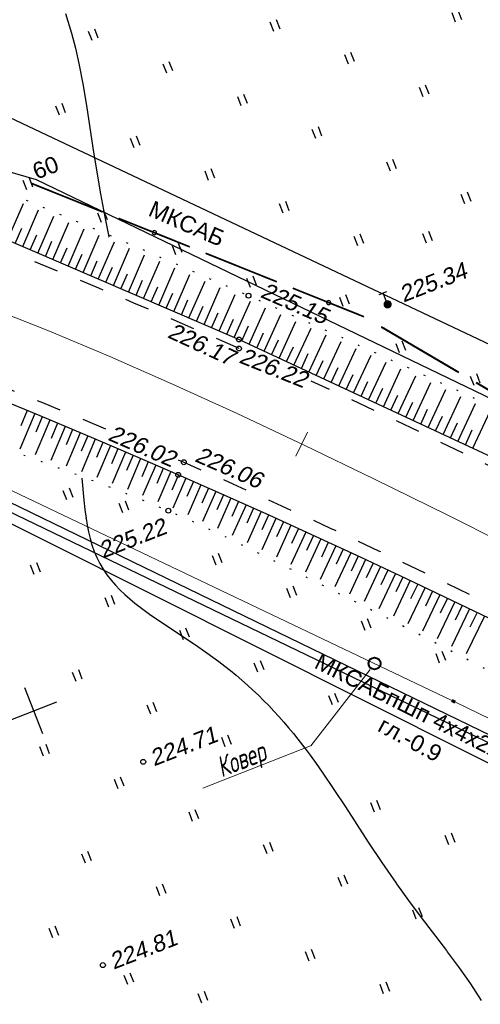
# Model space of a CAD drawing. Header units: millimetres. Extents: x -10 to 1169, y 1 to 1686.
# Tile 152 of 224: x 143 to 171, y 1221 to 1280. Entities that reach past the tile are written whole.
import ezdxf
from ezdxf.enums import TextEntityAlignment as Align
from ezdxf.lldxf.tags import DXFTag

# ---------------------------------------------------------------- set-up
doc = ezdxf.new("R2010")
doc.units = ezdxf.units.MM
for name, pattern in [('ADOT1', [1, 0, -1]), ('AHIDDEN2', [3, 1.5, -1.5]), ('CONTI', [0]), ('PHANTOM2', [1.25, 0.625, -0.125, 0.125, -0.125, 0.125, -0.125])]:
    doc.linetypes.add(name, pattern=pattern)
for name, color, linetype in [('CONTURS', 7, 'Continuous'), ('COORDS', 7, 'Continuous'), ('GPR_PICK', 7, 'Continuous'), ('IZOLINES', 32, 'Continuous'), ('PDIGIT', 170, 'Continuous'), ('PICKETS', 7, 'Continuous'), ('ОБЪЕКТЫ_АВТОДОРОГ', 7, 'Continuous'), ('УЧАСТКИ', 7, 'Continuous')]:
    doc.layers.add(name, color=color, linetype=linetype)
doc.layers.add('СВЯЗЬ', color=170, linetype='Связь', lineweight=30)
doc.styles.add('GPR', font='isocpeui.ttf', dxfattribs={"width": 0.8})
doc.styles.get("Standard").update_dxf_attribs({"font": 'arial.ttf'})
tags = doc.linetypes.add('газ', pattern='A,42.7,-5.08,["Г",Standard,S=2.54,R=0,X=-2.54,Y=-1.27],-3.81', length=51.59).pattern_tags.tags
tags[6] = DXFTag(74, 10)
doc.linetypes.add('Связь', pattern='A,12.5,[130,ltypeshp.shx,S=1,R=-30,X=0,Y=0.9],1,[130,ltypeshp.shx,S=1,R=-30,X=0,Y=0.9],1,[130,ltypeshp.shx,S=1,R=-30,X=0,Y=0.9],4.5', length=19)

# ---------------------------------------------------------------- blocks, each defined once
blk = doc.blocks.new('401')
at = {"layer": 'CONTURS'}
for p, q in [((0, 0), (0, 1.2)), ((0.8, 0), (0.8, 1.2))]:
    blk.add_line(p, q, dxfattribs=at)
blk = doc.blocks.new('119_2')
at = {"layer": 'CONTURS'}
for p, q in [((-0.5, 1.5), (0.5, 1.5)), ((0, 0), (0, 1.5))]:
    blk.add_line(p, q, dxfattribs=at)
at = {"layer": 'CONTURS', "const_width": 0.5}
blk.add_lwpolyline([(-0.25, 0, 1), (0.25, 0, 1)], format="xyb", close=True, dxfattribs=at)
blk = doc.blocks.new('133')
at = {"layer": 'CONTURS', "color": 7, "linetype": 'Continuous', "const_width": 0.2}
for points in [[(-11, 0), (-2, 0)], [(0, 0), (9, 0)]]:
    blk.add_lwpolyline(points, dxfattribs=at)
at = {"layer": 'CONTURS', "color": 7, "linetype": 'Continuous', "const_width": 0.5}
blk.add_lwpolyline([(-6.791, -0.003, 1), (-6.291, -0.003, 1)], format="xyb", close=True, dxfattribs=at)
blk = doc.blocks.new('пкк')
at = {"layer": 'ОБЪЕКТЫ_АВТОДОРОГ', "lineweight": 15, "ltscale": 200}
blk.add_line((-0.011, -0.822), (-0.008, 0.805), dxfattribs=at)

msp = doc.modelspace()

# ---------------------------------------------------------------- linework, layer by layer
at = {"linetype": 'Continuous', "lineweight": 40}
msp.add_circle((164.4545, 1241.30736), 0.36213, dxfattribs=at)
at = {"layer": 'CONTURS', "lineweight": -2}
for p, q in [((142.14373, 1267.06823), (143.10216, 1269.29765)), ((143.06244, 1266.6733), (144.02551, 1268.91343)), ((143.98116, 1266.27838), (144.94783, 1268.52678)), ((142.60309, 1266.87077), (142.99804, 1267.78947)), ((144.89987, 1265.88345), (145.87018, 1268.14012)), ((145.81858, 1265.48853), (146.7911, 1267.75004)), ((143.5218, 1266.47584), (143.91677, 1267.39454)), ((146.7373, 1265.0936), (147.71201, 1267.35981)), ((144.44051, 1266.08092), (144.83551, 1266.9996)), ((145.35923, 1265.68599), (145.75425, 1266.60466)), ((147.65601, 1264.69868), (148.63207, 1266.96738)), ((148.57472, 1264.30375), (149.55165, 1266.57353)), ((146.27794, 1265.29107), (146.67302, 1266.20971)), ((149.49344, 1263.90883), (150.47101, 1266.17869)), ((147.19665, 1264.89614), (147.59181, 1265.81475)), ((148.11537, 1264.50122), (148.51064, 1265.41978)), ((150.41215, 1263.5139), (151.3895, 1265.78111)), ((151.33086, 1263.11898), (152.30838, 1265.38338)), ((149.03408, 1264.10629), (149.42953, 1265.02478)), ((149.95279, 1263.71137), (150.3485, 1264.62974)), ((152.24957, 1262.72405), (153.22645, 1264.98215)), ((150.8715, 1263.31644), (151.26761, 1264.23465)), ((153.16829, 1262.32913), (154.14525, 1264.58024)), ((154.087, 1261.9342), (155.06447, 1264.17574)), ((151.79022, 1262.92151), (152.18691, 1263.83947)), ((152.70893, 1262.52659), (153.10651, 1263.44416)), ((155.00571, 1261.53928), (155.98497, 1263.76886)), ((153.62764, 1262.13166), (154.02656, 1263.04865)), ((155.92443, 1261.14435), (156.90807, 1263.35998)), ((156.83499, 1260.73098), (157.83454, 1262.94688)), ((154.54636, 1261.73674), (154.94728, 1262.65285)), ((155.46507, 1261.34181), (155.86902, 1262.2566)), ((157.74165, 1260.30911), (158.75666, 1262.53572)), ((156.37971, 1260.93766), (156.78819, 1261.85043)), ((158.64831, 1259.88725), (159.67589, 1262.12585)), ((159.55497, 1259.46538), (160.59193, 1261.71412)), ((157.28832, 1260.52005), (157.70131, 1261.43078)), ((160.46162, 1259.04352), (161.50657, 1261.30271)), ((158.19498, 1260.09818), (158.61097, 1261.00755)), ((159.10164, 1259.67632), (159.5196, 1260.58478)), ((161.36828, 1258.62165), (162.42036, 1260.8917)), ((162.27494, 1258.19979), (163.33256, 1260.47877)), ((160.0083, 1259.25445), (160.42757, 1260.16231)), ((163.1816, 1257.77792), (164.24361, 1260.06435)), ((160.91495, 1258.83259), (161.3351, 1259.74004)), ((161.82161, 1258.41072), (162.24234, 1259.31791)), ((164.08826, 1257.35606), (165.15441, 1259.65005)), ((164.99492, 1256.9342), (166.06458, 1259.23485)), ((162.72827, 1257.98886), (163.14938, 1258.89587)), ((165.90158, 1256.51233), (166.97292, 1258.81599)), ((163.63493, 1257.56699), (164.05629, 1258.47388)), ((164.54159, 1257.14513), (164.96312, 1258.05194)), ((166.80824, 1256.09047), (167.88118, 1258.39716)), ((165.44825, 1256.72326), (165.86989, 1257.63002)), ((167.71489, 1255.6686), (168.78939, 1257.97835)), ((168.62155, 1255.24674), (169.69537, 1257.55484)), ((166.35491, 1256.3014), (166.77663, 1257.20812)), ((169.52821, 1254.82487), (170.60095, 1257.13049)), ((143.7872, 1256.50876), (142.88838, 1254.34617)), ((143.32523, 1256.70002), (142.9422, 1255.77629)), ((144.24841, 1256.31568), (143.86374, 1255.39263)), ((167.26157, 1255.87953), (167.68334, 1256.78624)), ((168.16822, 1255.45767), (168.59003, 1256.36435)), ((170.43487, 1254.40301), (171.50651, 1256.70615)), ((144.70963, 1256.1226), (143.82348, 1254.0021)), ((145.63191, 1255.73608), (144.75927, 1253.65862)), ((145.17077, 1255.92934), (144.78435, 1255.00701)), ((169.07488, 1255.0358), (169.49672, 1255.94248)), ((146.55325, 1255.34732), (145.69453, 1253.31461)), ((146.09258, 1255.5417), (145.70438, 1254.62012)), ((147.01355, 1255.15206), (146.62354, 1254.23125)), ((169.98154, 1254.61394), (170.4034, 1255.5206)), ((147.47385, 1254.95681), (146.62937, 1252.96819)), ((147.93397, 1254.76113), (147.54218, 1253.84107)), ((148.39409, 1254.56545), (147.56235, 1252.6177)), ((148.85354, 1254.36821), (148.46002, 1253.44889)), ((149.31299, 1254.17096), (148.49376, 1252.26174)), ((149.77243, 1253.97371), (149.3773, 1253.05508)), ((150.23188, 1253.77646), (149.42242, 1251.89919)), ((150.69059, 1253.5775), (150.29369, 1252.65964)), ((151.1493, 1253.37854), (150.34719, 1251.52893)), ((151.60789, 1253.1793), (151.2091, 1252.26226)), ((152.06648, 1252.98006), (151.26816, 1251.14936)), ((152.52452, 1252.77955), (152.12376, 1251.86337)), ((152.98255, 1252.57904), (152.18413, 1250.7594)), ((153.44005, 1252.37731), (153.03734, 1251.46198)), ((153.89754, 1252.17558), (153.09567, 1250.35784)), ((154.35504, 1251.97384), (153.95051, 1251.05932)), ((154.81254, 1251.77211), (154.00194, 1249.94449)), ((155.26945, 1251.56904), (154.86294, 1250.6554)), ((155.72635, 1251.36598), (154.90395, 1249.52331)), ((156.18256, 1251.16134), (155.77409, 1250.24857)), ((156.63877, 1250.95671), (155.80328, 1249.09461)), ((157.09498, 1250.75208), (156.68472, 1249.84011)), ((157.55118, 1250.54744), (156.6997, 1248.65953)), ((158.00688, 1250.34169), (157.59473, 1249.43058)), ((158.46259, 1250.13593), (157.59242, 1248.218)), ((159.37251, 1249.72116), (158.48397, 1247.77244)), ((158.91755, 1249.92855), (158.50352, 1249.01828)), ((160.28244, 1249.30639), (159.37428, 1247.32428)), ((159.82748, 1249.51378), (159.41177, 1248.60428)), ((160.73698, 1249.09808), (160.31948, 1248.18941)), ((161.19152, 1248.88977), (160.26313, 1246.87467)), ((162.09906, 1248.4698), (161.15215, 1246.42398)), ((161.64529, 1248.67979), (161.22604, 1247.77191)), ((163.0066, 1248.04983), (162.04156, 1245.97424)), ((162.55283, 1248.25982), (162.132, 1247.35268)), ((163.91344, 1247.62837), (162.93125, 1245.52677)), ((163.46002, 1247.8391), (163.03751, 1246.93274)), ((164.36607, 1247.41593), (163.94191, 1246.51034)), ((164.81869, 1247.20349), (163.82185, 1245.07975)), ((165.72394, 1246.77861), (164.71192, 1244.63167)), ((165.27132, 1246.99105), (164.84567, 1246.08616)), ((166.62865, 1246.35257), (165.60005, 1244.18102)), ((166.17629, 1246.56559), (165.74906, 1245.66145)), ((167.08018, 1246.13782), (166.65139, 1245.23442)), ((167.53172, 1245.92308), (166.48706, 1243.72658)), ((168.43479, 1245.49358), (167.37277, 1243.26941)), ((167.98325, 1245.70833), (167.55305, 1244.8056)), ((169.33745, 1245.06323), (168.25699, 1242.81064)), ((168.88612, 1245.27841), (168.45443, 1244.37638)), ((170.23845, 1244.62941), (169.14073, 1242.34945)), ((169.78795, 1244.84632), (169.3548, 1243.945)), ((170.68895, 1244.4125), (170.2545, 1243.51181)), ((171.13945, 1244.1956), (170.02408, 1241.88747))]:
    msp.add_line(p, q, dxfattribs=at)
at = {"layer": 'CONTURS', "color": 1, "linetype": 'газ', "lineweight": 15}
for p, q in [((138.37624, 1253.73822), (169.15118, 1239.06512)), ((169.38979, 1238.94893), (291.62496, 1179.4322))]:
    msp.add_line(p, q, dxfattribs=at)
at = {"layer": 'CONTURS', "linetype": 'CONTI', "lineweight": 15}
msp.add_line((164.18091, 1240.93528), (160.57696, 1236.29412), dxfattribs=at)
at = {"layer": 'CONTURS', "color": 1, "lineweight": 60}
msp.add_line((169.15118, 1239.06512), (169.36491, 1238.96105), dxfattribs=at)
at = {"layer": 'CONTURS', "color": 0, "linetype": 'CONTI', "lineweight": 15}
msp.add_line((160.55263, 1236.29095), (154.0054, 1233.73177), dxfattribs=at)
at = {"layer": 'CONTURS', "linetype": 'ADOT1', "flags": 128}
for points in [[(135.12476, 1272.81778), (137.30808, 1271.94172), (139.48768, 1271.05742), (141.66359, 1270.16485), (143.83578, 1269.26404), (146.00426, 1268.35497), (148.16904, 1267.43766), (150.33012, 1266.51209), (152.48748, 1265.57827), (154.64114, 1264.6362), (156.79109, 1263.68587), (159.85851, 1262.31813), (162.92257, 1260.93991), (165.98147, 1259.54848), (169.0334, 1258.14112), (172.07657, 1256.71511), (175.10917, 1255.26772), (178.12941, 1253.79622), (181.13547, 1252.29789), (184.12557, 1250.77001), (187.0979, 1249.20985), (189.10383, 1248.12276), (191.096, 1247.00961), (193.07764, 1245.87644), (195.05193, 1244.72928), (197.0221, 1243.57417), (198.99134, 1242.41715), (200.96287, 1241.26424), (202.93988, 1240.12149), (204.92559, 1238.99493), (206.9232, 1237.8906), (209.17167, 1236.67328), (211.42569, 1235.46619), (213.68526, 1234.26932), (215.95037, 1233.08266), (218.22104, 1231.90623), (220.49725, 1230.74002), (222.779, 1229.58403), (225.06631, 1228.43825), (227.35916, 1227.3027), (229.65756, 1226.17738)], [(129.70365, 1258.93556), (130.85669, 1258.5194), (132.00914, 1258.10169), (133.16101, 1257.68241), (134.3123, 1257.26158), (135.463, 1256.83919), (136.61311, 1256.41524), (137.76265, 1255.98973), (138.91159, 1255.56266), (140.05995, 1255.13404), (141.20773, 1254.70385), (142.28232, 1254.30334), (143.35868, 1253.90659), (144.43584, 1253.51142), (145.51281, 1253.11561), (146.58861, 1252.71697), (147.66228, 1252.3133), (148.73282, 1251.90241), (149.79926, 1251.48209), (150.86063, 1251.05013), (151.91594, 1250.60436), (153.08794, 1250.08807), (154.25264, 1249.55476), (155.41116, 1249.00706), (156.5646, 1248.44762), (157.71406, 1247.87907), (158.86064, 1247.30406), (160.00545, 1246.72521), (161.14959, 1246.14517), (162.29416, 1245.56658), (163.44027, 1244.99207), (165.09501, 1244.159), (166.74391, 1243.31421), (168.38853, 1242.46087), (170.03047, 1241.60214), (171.67128, 1240.7412), (173.31256, 1239.88122), (174.95588, 1239.02536), (176.60281, 1238.1768), (178.25493, 1237.3387), (179.91382, 1236.51424), (181.02073, 1235.97421), (182.13016, 1235.43929), (183.24161, 1234.90845), (184.35459, 1234.38071), (185.46861, 1233.85505), (186.58317, 1233.33049), (187.69778, 1232.80601), (188.81195, 1232.28063), (189.92519, 1231.75333), (191.037, 1231.22311), (192.08985, 1230.71861), (193.14245, 1230.21358), (194.1948, 1229.70803), (195.2469, 1229.20197), (196.29876, 1228.69539), (197.35036, 1228.18828), (198.40172, 1227.68066), (199.45283, 1227.17252), (200.50369, 1226.66385), (201.5543, 1226.15467)]]:
    msp.add_lwpolyline(points, dxfattribs=at)
at = {"layer": 'CONTURS', "linetype": 'Continuous'}
msp.add_lwpolyline([(134.79402, 1270.22763), (156.21536, 1261.01929), (186.12677, 1247.10163), (205.83793, 1236.12107), (229.20257, 1224.26769)], dxfattribs=at)
at = {"layer": 'CONTURS', "linetype": 'AHIDDEN2', "flags": 128}
for points in [[(156.21943, 1260.47245), (156.2133, 1260.4752), (154.08885, 1261.40854), (151.95939, 1262.33071), (149.82492, 1263.24171), (147.68542, 1264.14154), (145.54091, 1265.03019), (143.39138, 1265.90767), (141.23684, 1266.77397), (139.07728, 1267.6291), (136.9127, 1268.47306), (134.74311, 1269.30584)], [(135.57415, 1260.64296), (135.59016, 1260.63681), (137.76538, 1259.78929), (139.93585, 1258.93097), (142.10156, 1258.06183), (144.26252, 1257.18189), (146.41872, 1256.29113), (148.17731, 1255.5542)], [(185.90658, 1245.98314), (185.61811, 1246.13405), (182.71097, 1247.63442), (179.79869, 1249.1267), (176.88042, 1250.6084), (173.95531, 1252.07704), (171.0225, 1253.53014), (168.08115, 1254.96519), (165.13041, 1256.37971), (162.16942, 1257.77121), (160.59244, 1258.496)], [(152.52062, 1253.69978), (152.8588, 1253.55402), (155.83576, 1252.2452), (158.80146, 1250.90957), (161.75677, 1249.54962), (164.70254, 1248.16783), (167.63965, 1246.76669), (170.56896, 1245.34869), (173.49133, 1243.91629), (176.40763, 1242.472), (179.31872, 1241.01829), (182.22547, 1239.55766), (184.27044, 1238.52358), (186.31226, 1237.48319), (188.35092, 1236.43649), (190.38642, 1235.38346), (192.41876, 1234.32412), (194.44795, 1233.25846), (196.47398, 1232.18649), (198.49685, 1231.10819), (200.51657, 1230.02358), (202.53313, 1228.93265)]]:
    msp.add_lwpolyline(points, dxfattribs=at)
at = {"layer": 'CONTURS', "linetype": 'Continuous', "flags": 128}
msp.add_lwpolyline([(171.90806, 1243.82552), (169.15779, 1245.14973), (166.40114, 1246.46077), (163.63792, 1247.75768), (160.86792, 1249.03952), (158.09092, 1250.30534), (155.30673, 1251.5542), (152.51513, 1252.78515), (150.36018, 1253.72138), (148.20112, 1254.6483), (146.03795, 1255.56591), (143.87068, 1256.4742), (141.69931, 1257.37318)], dxfattribs=at)
at = {"layer": 'COORDS', "lineweight": -2}
for p, q in [((144.27421, 1237.02767), (143.18204, 1239.82181)), ((142.33106, 1237.87866), (145.12519, 1238.97082))]:
    msp.add_line(p, q, dxfattribs=at)
at = {"layer": 'IZOLINES'}
for points in [[(145.66892, 1280.84619), (146.02904, 1279.66228), (146.26253, 1278.74674), (146.46894, 1277.81569), (146.46954, 1277.81276), (146.46954, 1277.81275), (146.46954, 1277.81275), (146.46954, 1277.81275), (146.4731, 1277.81432), (146.72643, 1276.47043), (146.95295, 1275.12193), (147.37258, 1272.41954), (147.79313, 1269.87402), (148.03383, 1268.58124), (148.30298, 1267.27166), (148.30494, 1267.26261), (148.30885, 1267.24451)], [(146.65614, 1252.57716), (146.78483, 1251.24793), (146.78384, 1251.2501), (146.84468, 1250.68489), (146.91709, 1250.12097), (146.91714, 1250.12063), (146.91724, 1250.11996), (146.9164, 1250.12056), (146.98141, 1249.71477), (147.05913, 1249.31143), (147.15339, 1248.91194), (147.26709, 1248.51799), (147.40266, 1248.13157), (147.56169, 1247.75489), (147.74476, 1247.39003), (147.95132, 1247.03873), (148.1799, 1246.70209), (148.42839, 1246.38055), (148.69431, 1246.07388), (148.97518, 1245.78133), (149.26864, 1245.5018), (149.57256, 1245.23397), (149.88506, 1244.97645), (150.20452, 1244.72779), (150.52956, 1244.48657), (150.85898, 1244.25143), (151.25555, 1243.97756), (151.25391, 1243.97885), (152.00521, 1243.47642), (153.51136, 1242.47696), (154.25421, 1241.96239), (154.62099, 1241.69858), (154.98401, 1241.42969), (155.34284, 1241.15529), (155.69708, 1240.87508), (156.04642, 1240.58885), (156.39054, 1240.29647), (156.72923, 1239.99789), (157.06229, 1239.69313), (157.38959, 1239.38227), (157.71104, 1239.06546), (158.0266, 1238.74286), (158.3363, 1238.41469), (158.64017, 1238.08119), (158.93832, 1237.74263), (159.2309, 1237.3993), (159.51807, 1237.05148), (159.80005, 1236.69948), (160.34938, 1235.98431), (160.5363, 1235.73228), (160.53591, 1235.73299), (160.90871, 1235.21769), (161.27432, 1234.69731), (161.98787, 1233.64458), (162.68535, 1232.5812), (164.06813, 1230.4465), (164.89128, 1229.20484), (165.76625, 1227.93448), (165.78212, 1227.91194), (165.78228, 1227.91187), (166.52345, 1226.88024), (167.28168, 1225.86122), (168.82399, 1223.84266), (168.88282, 1223.76522), (168.88135, 1223.7652), (169.60105, 1222.80131), (170.29162, 1221.81702), (170.62178, 1221.31473), (170.94031, 1220.80514)]]:
    msp.add_lwpolyline(points, dxfattribs=at)
at = {"layer": 'PICKETS', "color": 7, "lineweight": -2}
for centre in [(156.79109, 1263.68587), (165.28136, 1263.17043), (156.21536, 1261.01929), (156.2133, 1260.4752), (152.8588, 1253.55402), (152.51513, 1252.78515), (151.91594, 1250.60436), (150.38909, 1235.32391), (147.93426, 1222.95868)]:
    msp.add_circle(centre, 0.15, dxfattribs=at)
at = {"layer": 'ОБЪЕКТЫ_АВТОДОРОГ', "color": 0, "linetype": 'PHANTOM2', "lineweight": 15, "ltscale": 200}
msp.add_lwpolyline([(141.09166, 1262.94969), (144.68351, 1261.52188), (148.36655, 1259.97737), (152.16259, 1258.31097), (156.09341, 1256.51749), (160.18082, 1254.59177), (164.4466, 1252.52861), (168.90937, 1250.32463), (173.57498, 1247.98356), (178.44611, 1245.51095), (183.52545, 1242.91234), (188.81567, 1240.19325), (194.31945, 1237.35923), (200.03946, 1234.4158), (205.97838, 1231.36851), (212.12566, 1228.22875), (218.41786, 1225.03141)], dxfattribs=at)
at = {"layer": 'СВЯЗЬ', "linetype": 'Связь', "lineweight": 30}
msp.add_lwpolyline([(616.9123, 1103.12252), (569.8256, 1099.02841), (568.28017, 1098.86239), (514.39182, 1105.28502), (454.08462, 1117.49511), (407.21441, 1131.60149), (298.78218, 1173.78217), (264.50484, 1188.19206), (215.39982, 1213.15052), (138.06869, 1251.95366), (98.97523, 1260.9492), (66.43231, 1260.92822), (10.51992, 1246.50892)], dxfattribs=at)
at = {"layer": 'УЧАСТКИ', "color": 6, "linetype": 'Continuous', "lineweight": -2}
for p, q in [((143.90687, 1270.73718), (108.04161, 1280.99409)), ((289.45562, 1204.81097), (129.76244, 1280.44393)), ((268.51008, 1210.65679), (143.90687, 1270.73718)), ((137.15043, 1253.00031), (260.64931, 1193.4653)), ((141.40081, 1251.54802), (190.54058, 1227.71193))]:
    msp.add_line(p, q, dxfattribs=at)

# ---------------------------------------------------------------- block references
at = {"layer": 'CONTURS', "lineweight": -2}
for name, p, xscale, yscale, zscale, rotation in [('401', (169.3899, 1280.32825), 0.4999999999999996, 0.4999999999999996, 0.4999999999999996, 21.3494687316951), ('401', (158.33625, 1279.76549), 0.4999999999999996, 0.4999999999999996, 0.4999999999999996, 21.3494687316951), ('401', (147.28259, 1279.20273), 0.4999999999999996, 0.4999999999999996, 0.4999999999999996, 21.3494687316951), ('401', (162.87026, 1277.77986), 0.4999999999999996, 0.4999999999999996, 0.4999999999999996, 21.3494687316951), ('401', (151.81661, 1277.2171), 0.4999999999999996, 0.4999999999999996, 0.4999999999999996, 21.3494687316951), ('401', (167.40428, 1275.79424), 0.4999999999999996, 0.4999999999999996, 0.4999999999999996, 21.3494687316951), ('401', (156.35062, 1275.23147), 0.4999999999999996, 0.4999999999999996, 0.4999999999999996, 21.3494687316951), ('401', (145.29696, 1274.66871), 0.4999999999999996, 0.4999999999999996, 0.4999999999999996, 21.3494687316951), ('401', (160.88463, 1273.24585), 0.4999999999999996, 0.4999999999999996, 0.4999999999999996, 21.3494687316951), ('401', (149.83098, 1272.68309), 0.4999999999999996, 0.4999999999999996, 0.4999999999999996, 21.3494687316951), ('401', (165.41865, 1271.26022), 0.4999999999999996, 0.4999999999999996, 0.4999999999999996, 21.3494687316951), ('401', (154.36499, 1270.69746), 0.4999999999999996, 0.4999999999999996, 0.4999999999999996, 21.3494687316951), ('401', (143.31134, 1270.1347), 0.4999999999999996, 0.4999999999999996, 0.4999999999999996, 21.3494687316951), ('133', (147.91948, 1268.78279), 0.519068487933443, 0.5, 0.519068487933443, 158.1367701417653), ('401', (158.89901, 1268.71183), 0.4999999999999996, 0.4999999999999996, 0.4999999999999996, 21.3494687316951), ('401', (169.95266, 1269.2746), 0.4999999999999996, 0.4999999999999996, 0.4999999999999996, 21.3494687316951), ('401', (147.84535, 1268.14907), 0.4999999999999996, 0.4999999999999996, 0.4999999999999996, 21.3494687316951), ('401', (163.43302, 1266.72621), 0.4999999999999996, 0.4999999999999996, 0.4999999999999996, 21.3494687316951), ('401', (167.60742, 1266.88441), 0.4999999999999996, 0.4999999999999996, 0.4999999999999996, 21.3494687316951), ('401', (152.37937, 1266.16344), 0.4999999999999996, 0.4999999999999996, 0.4999999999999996, 21.3494687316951), ('133', (158.51765, 1264.53025), 0.519068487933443, 0.5, 0.519068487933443, 158.1367701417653), ('401', (156.91338, 1264.17782), 0.4999999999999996, 0.4999999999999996, 0.4999999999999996, 21.3494687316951), ('401', (162.55714, 1263.02441), 0.4999999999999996, 0.4999999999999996, 0.4999999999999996, 21.3494687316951), ('119_2', (165.25302, 1263.15944), 0.4999999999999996, 0.4999999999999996, 0.4999999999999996, 21.3494687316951), ('133', (169.58086, 1259.0177), 0.6077472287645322, 0.5, 0.6077472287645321, 149.5668615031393), ('401', (165.98141, 1260.20657), 0.4999999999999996, 0.4999999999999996, 0.4999999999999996, 21.3494687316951), ('401', (170.51543, 1258.22094), 0.4999999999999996, 0.4999999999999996, 0.4999999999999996, 21.3494687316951), ('401', (145.74653, 1251.26306), 0.4999999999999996, 0.4999999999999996, 0.4999999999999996, 21.3494687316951), ('401', (149.14902, 1250.48409), 0.4999999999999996, 0.4999999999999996, 0.4999999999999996, 21.3494687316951), ('401', (154.81456, 1247.29181), 0.4999999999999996, 0.4999999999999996, 0.4999999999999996, 21.3494687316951), ('401', (143.7609, 1246.72905), 0.4999999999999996, 0.4999999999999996, 0.4999999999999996, 21.3494687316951), ('401', (159.34857, 1245.30618), 0.4999999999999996, 0.4999999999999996, 0.4999999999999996, 21.3494687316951), ('401', (148.29492, 1244.74342), 0.4999999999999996, 0.4999999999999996, 0.4999999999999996, 21.3494687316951), ('401', (163.88259, 1243.32056), 0.4999999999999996, 0.4999999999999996, 0.4999999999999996, 21.3494687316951), ('401', (152.82893, 1242.7578), 0.4999999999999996, 0.4999999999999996, 0.4999999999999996, 21.3494687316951), ('401', (168.4166, 1241.33493), 0.4999999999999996, 0.4999999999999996, 0.4999999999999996, 21.3494687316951), ('401', (157.36295, 1240.77217), 0.4999999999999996, 0.4999999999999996, 0.4999999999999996, 21.3494687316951), ('401', (146.30929, 1240.20941), 0.4999999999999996, 0.4999999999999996, 0.4999999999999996, 21.3494687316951), ('401', (161.89696, 1238.78654), 0.4999999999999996, 0.4999999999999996, 0.4999999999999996, 21.3494687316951), ('401', (150.84331, 1238.22378), 0.4999999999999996, 0.4999999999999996, 0.4999999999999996, 21.3494687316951), ('401', (155.37732, 1236.23816), 0.4999999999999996, 0.4999999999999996, 0.4999999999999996, 21.3494687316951), ('401', (144.32367, 1235.67539), 0.4999999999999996, 0.4999999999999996, 0.4999999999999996, 21.3494687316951), ('401', (148.85768, 1233.68977), 0.4999999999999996, 0.4999999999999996, 0.4999999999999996, 21.3494687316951), ('401', (164.44535, 1232.2669), 0.4999999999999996, 0.4999999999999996, 0.4999999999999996, 21.3494687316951), ('401', (153.3917, 1231.70414), 0.4999999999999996, 0.4999999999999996, 0.4999999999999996, 21.3494687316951), ('401', (168.97937, 1230.28128), 0.4999999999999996, 0.4999999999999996, 0.4999999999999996, 21.3494687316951), ('401', (157.92571, 1229.71851), 0.4999999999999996, 0.4999999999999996, 0.4999999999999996, 21.3494687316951), ('401', (146.87206, 1229.15575), 0.4999999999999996, 0.4999999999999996, 0.4999999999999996, 21.3494687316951), ('401', (162.45973, 1227.73289), 0.4999999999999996, 0.4999999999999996, 0.4999999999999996, 21.3494687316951), ('401', (151.40607, 1227.17013), 0.4999999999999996, 0.4999999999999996, 0.4999999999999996, 21.3494687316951), ('401', (166.99374, 1225.74726), 0.4999999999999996, 0.4999999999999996, 0.4999999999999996, 21.3494687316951), ('401', (155.94008, 1225.1845), 0.4999999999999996, 0.4999999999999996, 0.4999999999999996, 21.3494687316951), ('401', (144.88643, 1224.62174), 0.4999999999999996, 0.4999999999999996, 0.4999999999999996, 21.3494687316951), ('401', (160.4741, 1223.19887), 0.4999999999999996, 0.4999999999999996, 0.4999999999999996, 21.3494687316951), ('401', (149.44599, 1221.76991), 0.4999999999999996, 0.4999999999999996, 0.4999999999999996, 21.3494687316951), ('401', (165.00811, 1221.21325), 0.4999999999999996, 0.4999999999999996, 0.4999999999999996, 21.3494687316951), ('401', (153.95446, 1220.65048), 0.4999999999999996, 0.4999999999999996, 0.4999999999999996, 21.3494687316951)]:
    msp.add_blockref(name, p, dxfattribs=dict(at, xscale=xscale, yscale=yscale, zscale=zscale, rotation=rotation))
at = {"layer": 'ОБЪЕКТЫ_АВТОДОРОГ', "color": 0, "linetype": 'PHANTOM2', "lineweight": 15, "rotation": 334.7731794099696}
msp.add_blockref('пкк', (160.03754, 1254.65927), dxfattribs=at)

# ---------------------------------------------------------------- texts
at = {"layer": 'CONTURS', "lineweight": -2}
for s, rotation, p in [('МКСАБ', 336.3621044, (150.62472, 1268.58498)), ('МКСАБпШп 4х4х2х1', 333.464354, (160.72351, 1241.07377)), ('гл.-0.9', 331.5840222, (164.57221, 1237.23653))]:
    msp.add_text(s, height=1, rotation=rotation, dxfattribs=at).set_placement(p)
at = {"layer": 'GPR_PICK', "style": 'GPR', "width": 0.7}
msp.add_text('Ковер', height=1.25, rotation=21.3494687, dxfattribs=at).set_placement((156.57071, 1234.91335), align=Align.CENTER)
at = {"layer": 'PDIGIT', "color": 7, "lineweight": -2, "oblique": 10}
for s, rotation, p in [('225.34', 21.3494687, (166.20784, 1263.26136)), ('225.15', 336.3622742, (157.45163, 1263.62078)), ('226.17', 335.3083659, (151.80384, 1261.1719)), ('226.22', 338.2710442, (156.15437, 1259.63382)), ('226.02', 336.5665587, (148.17919, 1254.92983)), ('226.06', 336.3624166, (153.46504, 1253.63398)), ('225.22', 21.3494687, (147.92999, 1247.68503)), ('224.71', 21.3494687, (151.03681, 1235.04025)), ('224.81', 21.3494687, (148.58198, 1222.67502))]:
    msp.add_text(s, height=1, rotation=rotation, dxfattribs=at).set_placement(p)
at = {"layer": 'УЧАСТКИ', "color": 6, "lineweight": -2}
msp.add_text('60', height=1, rotation=21.3494687, dxfattribs=at).set_placement((143.90687, 1270.73718))

doc.saveas('drawing.dxf')
